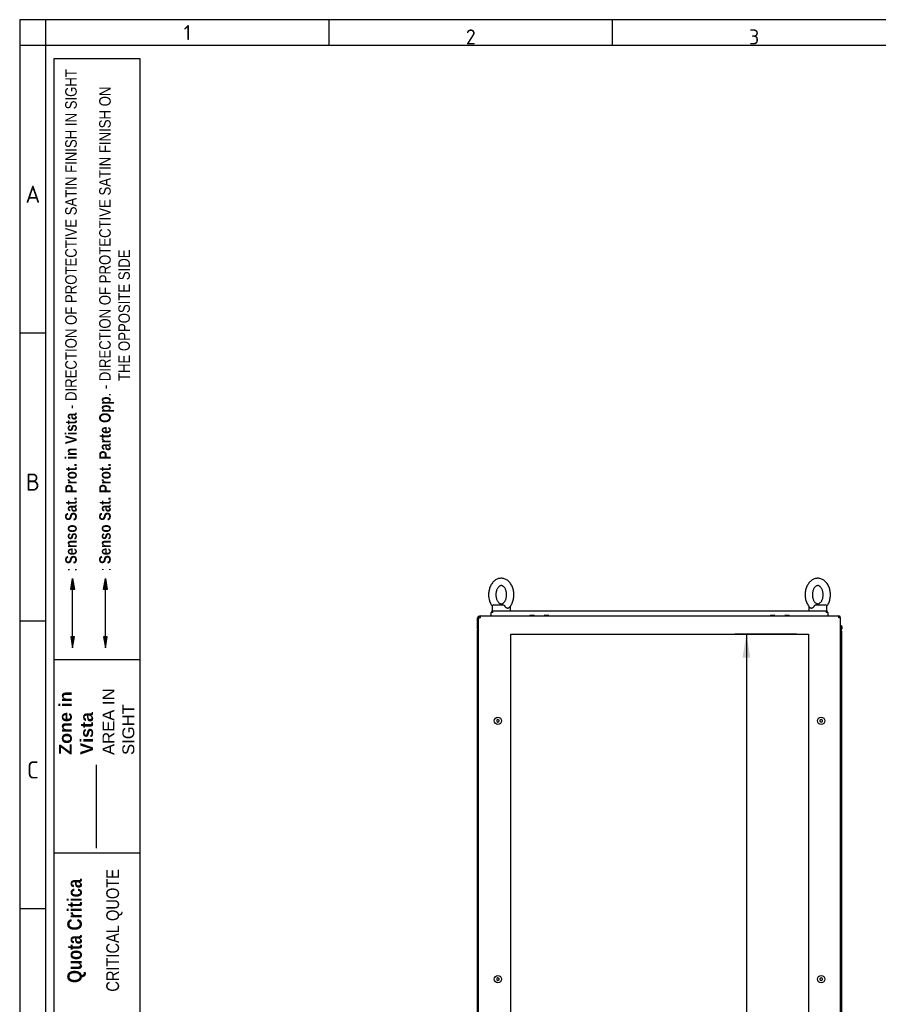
# Paper-space layout 'Layout1' of a CAD drawing. Extents: x 87 to 5769, y 148 to 4026.
# Tile 3 of 10: x 87 to 1501, y 2406 to 4026. Entities that reach past the tile are written whole.
import ezdxf
from ezdxf.lldxf.tags import DXFTag

# ---------------------------------------------------------------- set-up
doc = ezdxf.new("R2010")
doc.units = 0
doc.header["$LTSCALE"] = 14.000014
doc.layers.get('0').update_dxf_attribs({"linetype": 'CONTINUOUS'})
for name, color, linetype in [('_TRANSLATION', 7, 'CONTINUOUS'), ('AE00100_03', 7, 'CONTINUOUS'), ('AE00219_03', 7, 'CONTINUOUS'), ('AE00715_01', 7, 'CONTINUOUS'), ('DEFAULT', 7, 'CONTINUOUS'), ('DV6__TRANSLATION', 7, 'CONTINUOUS'), ('F0000001_47', 7, 'CONTINUOUS'), ('F0000001_64', 7, 'CONTINUOUS'), ('M0000000_29', 7, 'CONTINUOUS'), ('M0000000_39', 7, 'CONTINUOUS'), ('M0000000_70', 7, 'CONTINUOUS')]:
    doc.layers.add(name, color=color, linetype=linetype)
doc.styles.add('SEACAD_ARIAL', font='arial.ttf')
doc.styles.add('SEACAD_ARIALI', font='ariali.ttf')
tags = doc.linetypes.add('CENTER2', pattern=[28.575, 19.05, -3.175, 3.175, -3.175]).pattern_tags.tags
tags[10:11] = [DXFTag(74, 4), DXFTag(75, 0), DXFTag(340, '0'), DXFTag(46, 0.0), DXFTag(50, 0.0), DXFTag(44, 0.0), DXFTag(45, 0.0)]
tags[8:9] = [DXFTag(74, 4), DXFTag(75, 0), DXFTag(340, '0'), DXFTag(46, 0.0), DXFTag(50, 0.0), DXFTag(44, 0.0), DXFTag(45, 0.0)]
tags[6:7] = [DXFTag(74, 4), DXFTag(75, 0), DXFTag(340, '0'), DXFTag(46, 0.0), DXFTag(50, 0.0), DXFTag(44, 0.0), DXFTag(45, 0.0)]
tags[4:5] = [DXFTag(74, 4), DXFTag(75, 0), DXFTag(340, '0'), DXFTag(46, 0.0), DXFTag(50, 0.0), DXFTag(44, 0.0), DXFTag(45, 0.0)]
tags = doc.linetypes.add('DASHDOT2', pattern=[12.7, 6.35, -3.175, 0, -3.175]).pattern_tags.tags
tags[10:11] = [DXFTag(74, 4), DXFTag(75, 0), DXFTag(340, '0'), DXFTag(46, 0.0), DXFTag(50, 0.0), DXFTag(44, 0.0), DXFTag(45, 0.0)]
tags[8:9] = [DXFTag(74, 4), DXFTag(75, 0), DXFTag(340, '0'), DXFTag(46, 0.0), DXFTag(50, 0.0), DXFTag(44, 0.0), DXFTag(45, 0.0)]
tags[6:7] = [DXFTag(74, 4), DXFTag(75, 0), DXFTag(340, '0'), DXFTag(46, 0.0), DXFTag(50, 0.0), DXFTag(44, 0.0), DXFTag(45, 0.0)]
tags[4:5] = [DXFTag(74, 4), DXFTag(75, 0), DXFTag(340, '0'), DXFTag(46, 0.0), DXFTag(50, 0.0), DXFTag(44, 0.0), DXFTag(45, 0.0)]
tags = doc.linetypes.add('HIDDEN2', pattern=[4.7625, 3.175, -1.5875]).pattern_tags.tags
tags[6:7] = [DXFTag(74, 4), DXFTag(75, 0), DXFTag(340, '0'), DXFTag(46, 0.0), DXFTag(50, 0.0), DXFTag(44, 0.0), DXFTag(45, 0.0)]
tags[4:5] = [DXFTag(74, 4), DXFTag(75, 0), DXFTag(340, '0'), DXFTag(46, 0.0), DXFTag(50, 0.0), DXFTag(44, 0.0), DXFTag(45, 0.0)]
doc.dimstyles.new('ISO', dxfattribs={"dimtxt": 16.5, "dimasz": 16.5, "dimexe": 8.25, "dimexo": 8.25, "dimgap": 4.125, "dimtad": 1, "dimdec": 1, "dimtxsty": 'SEACAD_ARIAL', "dimblk1": '_SE_FILLED', "dimblk2": '_SE_FILLED', "dimsah": 1, "dimcen": 8.25, "dimazin": 3, "dimtfac": 0.7, "dimtdec": 3, "dimtmove": 0, "dimatfit": 3})

# ---------------------------------------------------------------- blocks, each defined once
blk = doc.blocks.new('DMBLK120')
at = {"layer": '_TRANSLATION', "linetype": 'CONTINUOUS'}
for points in [[(1277, 2976.7), (1289.8, 2976.7), (1283.4, 3015.2)], [(1277, 1323.7), (1283.4, 1285.2), (1289.8, 1323.7)]]:
    blk.add_hatch(color=7, dxfattribs=at).paths.add_polyline_path(points)
at = {"layer": '_TRANSLATION', "color": 7, "linetype": 'CONTINUOUS'}
for p, q in [((1366.1, 3015.2), (1264.1, 3015.2)), ((1283.4, 3015.2), (1283.4, 1285.2)), ((1366.1, 1285.2), (1264.1, 1285.2))]:
    blk.add_line(p, q, dxfattribs=at)
at = {"layer": '_TRANSLATION', "color": 7, "linetype": 'CONTINUOUS', "style": 'SEACAD_ARIALI'}
blk.add_text('1730', height=38.5, rotation=90, dxfattribs=at).set_placement((1273.8, 2090.3))
blk = doc.blocks.new('_SE_FILLED')
at = {"color": 0}
blk.add_line((0, 0), (-1, 0), dxfattribs=at)
blk.add_solid([(0, 0), (-1, -0.1665), (-1, 0.1665), (0, 0)], dxfattribs=at)

psp = doc.layouts.get("Layout1")

# ---------------------------------------------------------------- hatches: boundary and pattern name
at = {"linetype": 'CONTINUOUS'}
for points in [[(171.41, 3088.8), (177.51, 3088.8), (174.46, 3107.11)], [(225.41, 3088.8), (231.51, 3088.8), (228.46, 3107.11)], [(171.41, 3010.94), (174.46, 2992.63), (177.51, 3010.94)], [(225.41, 3010.94), (228.46, 2992.63), (231.51, 3010.94)]]:
    psp.add_hatch(color=7, dxfattribs=at).paths.add_polyline_path(points)

# ---------------------------------------------------------------- linework, layer by layer
at = {"color": 7, "linetype": 'CONTINUOUS'}
for p, q in [((87.28, 4026.24), (87.28, 153.43)), ((5769.29, 4026.24), (87.28, 4026.24)), ((596.12, 4026.24), (596.12, 3983.84)), ((1062.55, 4026.24), (1062.55, 3983.84)), ((129.69, 3510.34), (87.28, 3510.34)), ((174.46, 3010.94), (174.46, 3088.8)), ((129.69, 3036.84), (87.28, 3036.84)), ((285.16, 2972.87), (143.82, 2972.87)), ((285.16, 2655.07), (143.82, 2655.07)), ((285.16, 2655.07), (143.82, 2655.07)), ((129.69, 2563.34), (87.28, 2563.34))]:
    psp.add_line(p, q, dxfattribs=at)
at = {"color": 7, "linetype": 'HIDDEN2'}
psp.add_line((228.46, 3010.94), (228.46, 3088.8), dxfattribs=at)
at = {"color": 7, "linetype": 'DASHDOT2'}
psp.add_line((213.89, 2662.94), (213.89, 2800.33), dxfattribs=at)
at = {"color": 7, "linetype": 'CONTINUOUS'}
for points in [[(171.41, 3088.8), (174.46, 3107.11), (177.51, 3088.8), (171.41, 3088.8)], [(225.41, 3088.8), (228.46, 3107.11), (231.51, 3088.8), (225.41, 3088.8)], [(171.41, 3010.94), (174.46, 2992.63), (177.51, 3010.94), (171.41, 3010.94)], [(225.41, 3010.94), (228.46, 2992.63), (231.51, 3010.94), (225.41, 3010.94)]]:
    psp.add_lwpolyline(points, dxfattribs=at)
at = {"layer": 'AE00100_03', "color": 7, "linetype": 'CONTINUOUS'}
for p, q in [((927.7, 3046.52), (933.1, 3046.52)), ((951.7, 3046.52), (957.1, 3046.52)), ((1323.7, 3046.52), (1329.1, 3046.52)), ((1347.7, 3046.52), (1353.1, 3046.52))]:
    psp.add_line(p, q, dxfattribs=at)
for centre, start, end in [((927.7, 3045.22), 90, 180), ((933.1, 3045.22), 0, 90), ((951.7, 3045.22), 90, 180), ((957.1, 3045.22), 0, 90), ((1323.7, 3045.22), 90, 180), ((1329.1, 3045.22), 0, 90), ((1347.7, 3045.22), 90, 180), ((1353.1, 3045.22), 0, 90)]:
    psp.add_arc(centre, 1.3, start, end, dxfattribs=at)
at = {"layer": 'AE00219_03', "color": 7, "linetype": 'CONTINUOUS'}
for p, q in [((874.4, 2875.03), (872.4, 2873.87)), ((872.4, 2873.87), (872.4, 2871.57)), ((872.4, 2871.57), (874.4, 2870.41)), ((876.4, 2873.87), (874.4, 2875.03)), ((874.4, 2870.41), (876.4, 2871.57)), ((876.4, 2871.57), (876.4, 2873.87)), ((1406.4, 2875.03), (1404.4, 2873.87)), ((1404.4, 2873.87), (1404.4, 2871.57)), ((1404.4, 2871.57), (1406.4, 2870.41)), ((1408.4, 2873.87), (1406.4, 2875.03)), ((1406.4, 2870.41), (1408.4, 2871.57)), ((1408.4, 2871.57), (1408.4, 2873.87)), ((874.4, 2450.03), (872.4, 2448.87)), ((872.4, 2448.87), (872.4, 2446.57)), ((872.4, 2446.57), (874.4, 2445.41)), ((876.4, 2448.87), (874.4, 2450.03)), ((874.4, 2445.41), (876.4, 2446.57)), ((876.4, 2446.57), (876.4, 2448.87)), ((1406.4, 2450.03), (1404.4, 2448.87)), ((1404.4, 2448.87), (1404.4, 2446.57)), ((1404.4, 2446.57), (1406.4, 2445.41)), ((1408.4, 2448.87), (1406.4, 2450.03)), ((1406.4, 2445.41), (1408.4, 2446.57)), ((1408.4, 2446.57), (1408.4, 2448.87))]:
    psp.add_line(p, q, dxfattribs=at)
for centre in [(874.4, 2872.72), (1406.4, 2872.72), (874.4, 2447.72), (1406.4, 2447.72)]:
    psp.add_circle(centre, 6, dxfattribs=at)
at = {"layer": 'AE00715_01', "color": 7, "linetype": 'CONTINUOUS'}
for p, q in [((867.9, 3063.72), (883.2, 3063.72)), ((1397.6, 3063.72), (1412.9, 3063.72)), ((864.9, 3060.72), (864.9, 3053.72)), ((864.9, 3053.72), (866.2, 3053.72)), ((873.9, 3053.72), (885.9, 3053.72)), ((894.9, 3053.72), (894.9, 3060.72)), ((1385.9, 3060.72), (1385.9, 3053.72)), ((1394.9, 3053.72), (1406.9, 3053.72)), ((1414.6, 3053.72), (1415.9, 3053.72)), ((1415.9, 3053.72), (1415.9, 3060.72))]:
    psp.add_line(p, q, dxfattribs=at)
for centre, start, end in [((867.9, 3060.72), 90, 180), ((1412.9, 3060.72), 0, 90), ((891.9, 3060.72), 0, 10.48463), ((1388.9, 3060.72), 169.27564, 180)]:
    psp.add_arc(centre, 3, start, end, dxfattribs=at)
for points, knots in [([(879.9, 3107.22), (879.25, 3107.2), (877.88, 3107.15), (875.49, 3106.7), (872.96, 3105.79), (870.53, 3104.48), (868.27, 3102.79), (866.18, 3100.75), (864.3, 3098.36), (862.67, 3095.67), (861.31, 3092.72), (860.25, 3089.56), (859.51, 3086.25), (859.09, 3082.84), (859, 3079.39), (859.25, 3075.94), (859.83, 3072.56), (860.74, 3069.29), (861.97, 3066.17), (863.4, 3063.51), (864.49, 3061.89), (864.98, 3061.24)], [0, 0, 0, 0, 0.03147377, 0.07920412, 0.12694897, 0.17508971, 0.22392815, 0.27361774, 0.3241416, 0.37534162, 0.42699398, 0.47889133, 0.53087512, 0.58288632, 0.63493028, 0.68704247, 0.73925883, 0.79162173, 0.84415958, 0.89685868, 0.93824795, 0.93824795, 0.93824795, 0.93824795]), ([(879.9, 3095.22), (880.07, 3095.22), (880.58, 3095.2), (881.52, 3094.98), (882.69, 3094.41), (883.89, 3093.51), (885.09, 3092.24), (886.21, 3090.59), (887.17, 3088.64), (887.94, 3086.45), (888.47, 3084.08), (888.75, 3081.58), (888.76, 3079.04), (888.5, 3076.54), (887.99, 3074.15), (887.24, 3071.95), (886.3, 3070.01), (885.22, 3068.38), (884.05, 3067.08), (882.86, 3066.14), (881.69, 3065.53), (880.54, 3065.22), (879.41, 3065.2), (878.25, 3065.47), (877.07, 3066.05), (875.87, 3066.96), (874.68, 3068.24), (873.56, 3069.9), (872.6, 3071.85), (871.84, 3074.05), (871.31, 3076.43), (871.04, 3078.93), (871.04, 3081.47), (871.3, 3083.97), (871.83, 3086.35), (872.58, 3088.54), (873.52, 3090.48), (874.61, 3092.1), (875.78, 3093.39), (876.97, 3094.32), (878.13, 3094.92), (879.11, 3095.18), (879.66, 3095.21), (879.9, 3095.22)], [0, 0, 0, 0, 0.0118321, 0.0401065, 0.0653152, 0.0891007, 0.1144156, 0.1390365, 0.1634472, 0.1878423, 0.2122984, 0.2368295, 0.2614032, 0.2859661, 0.3104404, 0.3347777, 0.3589586, 0.3830197, 0.4070754, 0.4313452, 0.4563239, 0.482931, 0.512747, 0.5408916, 0.5660407, 0.5897981, 0.6150816, 0.6396917, 0.6641007, 0.6884966, 0.7129548, 0.7374876, 0.7620618, 0.7866236, 0.8110948, 0.8354279, 0.8596048, 0.883664, 0.9077213, 0.9320024, 0.9570105, 0.9836802, 1, 1, 1, 1]), ([(892.37, 3058.52), (892.45, 3058.59), (893.22, 3059.24), (894.62, 3060.93), (896.37, 3063.43), (897.87, 3066.27), (899.07, 3069.34), (899.97, 3072.58), (900.55, 3075.95), (900.79, 3079.39), (900.71, 3082.84), (900.29, 3086.26), (899.54, 3089.6), (898.46, 3092.79), (897.06, 3095.79), (895.37, 3098.55), (893.39, 3101.01), (891.16, 3103.12), (888.72, 3104.82), (886.13, 3106.09), (883.47, 3106.91), (881.31, 3107.2), (880.2, 3107.22), (879.9, 3107.22)], [0, 0, 0, 0, 0.0048496, 0.0549833, 0.1058828, 0.157345, 0.2091459, 0.2611035, 0.3131026, 0.365127, 0.4171999, 0.4693611, 0.5216475, 0.5740987, 0.6267249, 0.679463, 0.7321284, 0.7844499, 0.8361, 0.8868039, 0.9364535, 0.9851549, 1, 1, 1, 1]), ([(1400.9, 3107.22), (1400.25, 3107.2), (1398.88, 3107.15), (1396.49, 3106.7), (1393.96, 3105.79), (1391.53, 3104.48), (1389.27, 3102.79), (1387.18, 3100.75), (1385.3, 3098.36), (1383.67, 3095.67), (1382.31, 3092.72), (1381.25, 3089.56), (1380.51, 3086.25), (1380.09, 3082.84), (1380, 3079.39), (1380.25, 3075.94), (1380.83, 3072.56), (1381.74, 3069.29), (1382.97, 3066.17), (1384.51, 3063.3), (1386.35, 3060.65), (1387.66, 3059.29), (1388.43, 3058.51)], [0, 0, 0, 0, 0.0314673, 0.0791879, 0.1269229, 0.1750538, 0.2238822, 0.2735616, 0.3240751, 0.3752646, 0.4269064, 0.4787931, 0.5307662, 0.5827667, 0.6348, 0.6869015, 0.7391071, 0.7914593, 0.8439863, 0.8966746, 0.9493954, 1, 1, 1, 1]), ([(1400.9, 3095.22), (1401.07, 3095.22), (1401.58, 3095.2), (1402.52, 3094.98), (1403.69, 3094.41), (1404.89, 3093.51), (1406.09, 3092.24), (1407.21, 3090.59), (1408.17, 3088.64), (1408.94, 3086.45), (1409.47, 3084.08), (1409.75, 3081.58), (1409.76, 3079.04), (1409.5, 3076.54), (1408.99, 3074.15), (1408.24, 3071.95), (1407.3, 3070.01), (1406.22, 3068.38), (1405.05, 3067.08), (1403.86, 3066.14), (1402.69, 3065.53), (1401.54, 3065.22), (1400.41, 3065.2), (1399.25, 3065.47), (1398.07, 3066.05), (1396.87, 3066.96), (1395.68, 3068.24), (1394.56, 3069.9), (1393.6, 3071.85), (1392.84, 3074.05), (1392.31, 3076.43), (1392.04, 3078.93), (1392.04, 3081.47), (1392.3, 3083.97), (1392.83, 3086.35), (1393.58, 3088.54), (1394.52, 3090.48), (1395.61, 3092.1), (1396.78, 3093.39), (1397.97, 3094.32), (1399.13, 3094.92), (1400.11, 3095.18), (1400.66, 3095.21), (1400.9, 3095.22)], [0, 0, 0, 0, 0.0118321, 0.0401065, 0.0653152, 0.0891007, 0.1144156, 0.1390365, 0.1634472, 0.1878423, 0.2122984, 0.2368295, 0.2614032, 0.2859661, 0.3104404, 0.3347777, 0.3589586, 0.3830197, 0.4070754, 0.4313452, 0.4563239, 0.482931, 0.512747, 0.5408916, 0.5660407, 0.5897981, 0.6150816, 0.6396917, 0.6641007, 0.6884966, 0.7129548, 0.7374876, 0.7620618, 0.7866236, 0.8110948, 0.8354279, 0.8596048, 0.883664, 0.9077213, 0.9320024, 0.9570105, 0.9836802, 1, 1, 1, 1]), ([(1415.8, 3061.24), (1416.34, 3061.96), (1417.44, 3063.55), (1418.87, 3066.27), (1420.07, 3069.34), (1420.97, 3072.58), (1421.55, 3075.95), (1421.79, 3079.39), (1421.71, 3082.84), (1421.29, 3086.26), (1420.54, 3089.6), (1419.46, 3092.79), (1418.06, 3095.79), (1416.37, 3098.55), (1414.39, 3101.01), (1412.16, 3103.12), (1409.72, 3104.82), (1407.13, 3106.09), (1404.47, 3106.91), (1402.31, 3107.2), (1401.2, 3107.22), (1400.9, 3107.22)], [0.06155808, 0.06155808, 0.06155808, 0.06155808, 0.10601222, 0.15746702, 0.20926043, 0.26121042, 0.31320205, 0.36521886, 0.41728426, 0.46943791, 0.52171671, 0.57416035, 0.62677889, 0.67950941, 0.73216722, 0.78448106, 0.83612371, 0.88682027, 0.93646272, 0.98515702, 1, 1, 1, 1]), ([(883.2, 3063.72), (883.33, 3063.72), (883.46, 3063.7), (883.72, 3063.62), (883.85, 3063.56), (884.11, 3063.4), (884.24, 3063.3), (884.5, 3063.07), (884.64, 3062.94), (884.9, 3062.65), (885.02, 3062.5), (885.28, 3062.17), (885.41, 3062), (885.77, 3061.47), (886, 3061.1), (886.2, 3060.72)], [0, 0, 0, 0, 0.125, 0.125, 0.25, 0.25, 0.375, 0.375, 0.5, 0.5, 0.625, 0.625, 0.75, 0.75, 1, 1, 1, 1]), ([(1394.59, 3060.72), (1394.79, 3061.1), (1395.02, 3061.47), (1395.39, 3062), (1395.51, 3062.17), (1395.77, 3062.49), (1395.9, 3062.65), (1396.16, 3062.94), (1396.29, 3063.07), (1396.55, 3063.3), (1396.68, 3063.4), (1396.94, 3063.56), (1397.07, 3063.62), (1397.33, 3063.7), (1397.46, 3063.72), (1397.6, 3063.72)], [0, 0, 0, 0, 0.25, 0.25, 0.375, 0.375, 0.5, 0.5, 0.625, 0.625, 0.75, 0.75, 0.875, 0.875, 1, 1, 1, 1]), ([(892.38, 3058.5), (892.26, 3058.39), (892.14, 3058.29), (891.87, 3058.11), (891.72, 3058.03), (891.39, 3057.9), (891.23, 3057.85), (890.87, 3057.79), (890.69, 3057.77), (890.32, 3057.77), (890.13, 3057.79), (889.74, 3057.85), (889.54, 3057.9), (889.14, 3058.03), (888.95, 3058.11), (888.55, 3058.3), (888.35, 3058.41), (887.77, 3058.8), (887.41, 3059.11), (886.91, 3059.66), (886.75, 3059.86), (886.46, 3060.28), (886.32, 3060.49), (886.2, 3060.72)], [0.2572317, 0.2572317, 0.2572317, 0.2572317, 0.3125, 0.3125, 0.375, 0.375, 0.4375, 0.4375, 0.5, 0.5, 0.5625, 0.5625, 0.625, 0.625, 0.6875, 0.6875, 0.75, 0.75, 0.875, 0.875, 0.9375, 0.9375, 1, 1, 1, 1]), ([(1394.59, 3060.72), (1394.35, 3060.27), (1394.06, 3059.85), (1393.39, 3059.11), (1393.03, 3058.8), (1392.45, 3058.42), (1392.25, 3058.3), (1391.85, 3058.11), (1391.66, 3058.03), (1391.26, 3057.9), (1391.06, 3057.85), (1390.67, 3057.79), (1390.48, 3057.77), (1390.11, 3057.77), (1389.93, 3057.79), (1389.58, 3057.85), (1389.41, 3057.9), (1389.08, 3058.03), (1388.93, 3058.11), (1388.66, 3058.29), (1388.54, 3058.39), (1388.42, 3058.5)], [0, 0, 0, 0, 0.125, 0.125, 0.25, 0.25, 0.3125, 0.3125, 0.375, 0.375, 0.4375, 0.4375, 0.5, 0.5, 0.5625, 0.5625, 0.625, 0.625, 0.6875, 0.6875, 0.74325429, 0.74325429, 0.74325429, 0.74325429])]:
    psp.add_open_spline(points, degree=3, knots=knots, dxfattribs=at)
at = {"layer": 'DEFAULT', "color": 7, "linetype": 'CONTINUOUS'}
for p, q in [((129.69, 4026.24), (129.69, 153.43)), ((5769.29, 3983.84), (87.28, 3983.84)), ((143.82, 399), (143.82, 3962.64)), ((143.82, 3962.64), (285.16, 3962.64)), ((285.16, 3962.64), (285.16, 399))]:
    psp.add_line(p, q, dxfattribs=at)
at = {"layer": 'DV6__TRANSLATION', "color": 7, "linetype": 'CENTER2'}
for p, q in [((895.4, 1285.22), (895.4, 3015.22)), ((895.4, 3015.22), (1385.4, 3015.22)), ((1385.4, 3015.22), (1385.4, 1285.22))]:
    psp.add_line(p, q, dxfattribs=at)
at = {"layer": 'F0000001_47', "color": 7, "linetype": 'CONTINUOUS'}
for p, q in [((842.4, 1258.02), (842.4, 3042.42)), ((842.4, 3042.42), (845.2, 3042.42)), ((845.22, 3045.22), (845.2, 3045.22)), ((845.22, 3045.22), (1435.58, 3045.22)), ((1435.58, 3045.22), (1435.6, 3045.22)), ((1438.4, 3042.42), (1435.6, 3042.42)), ((1438.4, 1258.02), (1438.4, 3042.42))]:
    psp.add_line(p, q, dxfattribs=at)
for centre, radius, start, end in [((845.2, 3042.42), 2.8, 90, 180), ((1019.19, 3042.58), 174, 179.12972, 180.05178), ((1281.53, 3042.72), 154.07, 359.8886, 0.9299), ((1435.6, 3042.42), 2.8, 0, 90)]:
    psp.add_arc(centre, radius, start, end, dxfattribs=at)
at = {"layer": 'F0000001_64', "color": 7, "linetype": 'CONTINUOUS'}
for p, q in [((840.9, 3034.73), (840.9, 3041.92)), ((840.9, 3034.72), (840.9, 3034.73)), ((842.4, 3034.73), (840.9, 3034.73)), ((840.9, 3028.97), (840.9, 3034.72)), ((840.9, 3034.72), (842.4, 3034.72)), ((840.9, 3020.22), (840.9, 3022.06))]:
    psp.add_line(p, q, dxfattribs=at)
psp.add_arc((843.7, 3041.92), 2.8, 90, 180, dxfattribs=at)
at = {"layer": 'M0000000_29', "color": 7, "linetype": 'CONTINUOUS'}
for p, q in [((840.4, 3020.22), (840.4, 1280.22)), ((842.4, 3020.22), (840.4, 3020.22)), ((1438.4, 3020.22), (1440.4, 3020.22)), ((1440.4, 1280.22), (1440.4, 3020.22))]:
    psp.add_line(p, q, dxfattribs=at)
at = {"layer": 'M0000000_39', "color": 7, "linetype": 'CONTINUOUS'}
for p, q in [((840.4, 3027.97), (840.4, 3023.92)), ((841.6, 3023.92), (841.6, 3027.97)), ((841.7, 3027.97), (841.7, 3024.02)), ((1439.1, 3027.97), (1439.1, 3024.02)), ((1439.2, 3023.92), (1439.2, 3027.97)), ((1440.4, 3027.97), (1440.4, 3023.92))]:
    psp.add_line(p, q, dxfattribs=at)
for centre, radius, start, end in [((841.65, 3027.97), 1.25, 53.1301, 180), ((844.1, 3023.92), 3.7, 180, 242.64777), ((841.65, 3027.97), 0.05, 0, 180), ((844.1, 3023.92), 2.5, 180, 227.15636), ((844.2, 3024.02), 2.5, 180, 223.94552), ((1439.15, 3027.97), 1.25, 0, 126.8699), ((1436.6, 3024.02), 2.5, 316.05448, 0), ((1436.7, 3023.92), 3.7, 297.35223, 0), ((1436.7, 3023.92), 2.5, 312.84364, 0), ((1439.15, 3027.97), 0.05, 0, 180)]:
    psp.add_arc(centre, radius, start, end, dxfattribs=at)
at = {"layer": 'M0000000_70', "color": 7, "linetype": 'CONTINUOUS'}
for p, q in [((863.4, 3051.03), (863.41, 3050.91)), ((863.4, 3050.9), (863.4, 3050.92)), ((863.4, 3045.22), (863.4, 3050.9)), ((866.2, 3053.72), (873.79, 3053.72)), ((866.2, 3050.92), (866.2, 3053.72)), ((886.01, 3053.72), (1394.79, 3053.72)), ((1407.01, 3053.72), (1414.6, 3053.72)), ((1414.6, 3053.72), (1414.6, 3050.92)), ((1417.38, 3050.91), (1417.39, 3051.12)), ((1417.4, 3050.9), (1417.4, 3045.22))]:
    psp.add_line(p, q, dxfattribs=at)
for centre, radius, start, end in [((866.2, 3050.92), 2.8, 90.00294, 179.99706), ((866.04, 2876.92), 174, 89.94822, 90.86834), ((1414.6, 3050.92), 2.8, 3.26393, 90), ((1414.88, 2894.25), 156.67, 89.08327, 90.10278)]:
    psp.add_arc(centre, radius, start, end, dxfattribs=at)

# ---------------------------------------------------------------- texts
for s, insert, char_height, width, attachment_point in [('{\\fSolid Edge ANSI|b0||i0||c0|p34;\\C7;\\H24.73512674;\\W1.;1}', (363.32, 4005.04), 24.7351, 27.8272, 5), ('{\\fSolid Edge ANSI|b0||i0||c0|p34;\\C7;\\H24.73512674;\\W1.;2}', (829.76, 3985.58), 24.7351, 27.8272, 8), ('{\\fSolid Edge ANSI|b0||i0||c0|p34;\\C7;\\H24.73512674;\\W1.;3}', (1296.19, 3985.58), 24.7351, 27.8272, 8), ('{\\fSolid Edge ANSI|b0||i0||c0|p34;\\C7;\\H28.26871627;\\W1.;A}', (108.97, 3724.85), 28.2687, 31.8024, 8), ('{\\fSolid Edge ANSI|b0||i0||c0|p34;\\C7;\\H28.26871627;\\W1.;B}', (109.02, 3251.35), 28.2687, 35.336, 8), ('{\\fSolid Edge ANSI|b0||i0||c0|p34;\\C7;\\H28.26871627;\\W1.;C}', (108.99, 2777.85), 28.2687, 33.5692, 8)]:
    psp.add_mtext(s, dxfattribs=dict(insert=insert, char_height=char_height, width=width, attachment_point=attachment_point))
at = {"attachment_point": 7, "rotation": 90}
for s, insert, char_height, width in [('{\\fArial Narrow|b0||i0||c0|p34;\\C7;\\H18.9000189;\\W1.;: }{\\fArial Narrow|b1||i0||c0|p34;\\C7;\\H18.9000189;\\W1.;Senso Sat. Prot. in Vista }{\\fArial Narrow|b0||i0||c0|p34;\\C7;\\H18.9000189;\\W1.;- DIRECTION OF PROTECTIVE SATIN FINISH IN SIGHT}', (181.43, 3118.57), 18.90002, 825.4034), ('{\\fArial Narrow|b0||i0||c0|p34;\\C7;\\H18.9000189;\\W1.;: }{\\fArial Narrow|b1||i0||c0|p34;\\C7;\\H18.9000189;\\W1.;Senso Sat. Prot. Parte Opp}{\\fArial Narrow|b0||i0||c0|p34;\\C7;\\H18.9000189;\\W1.;. - DIRECTION OF PROTECTIVE SATIN FINISH ON\\P}{\\fArial Narrow|b0||i0||c0|p34;\\C7;\\H18.9000189;\\W1.;                                                    THE OPPOSITE SIDE}', (268.86, 3118.66), 18.90002, 854.2888), ('{\\fArial|b1||i0||c0|p34;\\C7;\\H21.000021;\\W1.;Zone in\\P}{\\fArial|b1||i0||c0|p34;\\C7;\\H21.000021;\\W1.;Vista}', (208.29, 2816.91), 21, 112.7449), ('{\\fArial|b0||i0||c0|p34;\\C7;\\H19.6000196;\\W1.;AREA IN\\P}{\\fArial|b0||i0||c0|p34;\\C7;\\H19.6000196;\\W1.;SIGHT}', (276.19, 2816.53), 19.6, 113.3884), ('{\\fArial Narrow|b0||i0||c0|p34;\\C7;\\H21.000021;\\W1.;CRITICAL QUOTE}', (256.58, 2427.09), 21, 206.8437), ('{\\fArial Narrow|b1||i0||c0|p34;\\C7;\\H23.8000238;\\W1.;Quota Critica}', (196.34, 2441.44), 23.8, 178.4618)]:
    psp.add_mtext(s, dxfattribs=dict(at, insert=insert, char_height=char_height, width=width))

# ---------------------------------------------------------------- dimensions: what is measured, and where the dimension line sits
at = {"layer": '_TRANSLATION', "color": 7, "linetype": 'CONTINUOUS'}
dim = psp.add_linear_dim(base=(1283.39, 3015.22), p1=(1385.4, 3015.22), p2=(1385.4, 1285.22), angle=270, text='\\A1;<>', dimstyle='ISO', override={"dimtxt": 38.500039, "dimasz": 38.500039, "dimexe": 19.250019, "dimexo": 19.250019, "dimgap": 9.62501, "dimcen": 19.250019}, dxfattribs=at)
dim.commit()
dim.dimension.update_dxf_attribs({"geometry": 'DMBLK120', "text_midpoint": (1283.39, 2150.22), "dimtype": 161})

doc.saveas('drawing.dxf')
